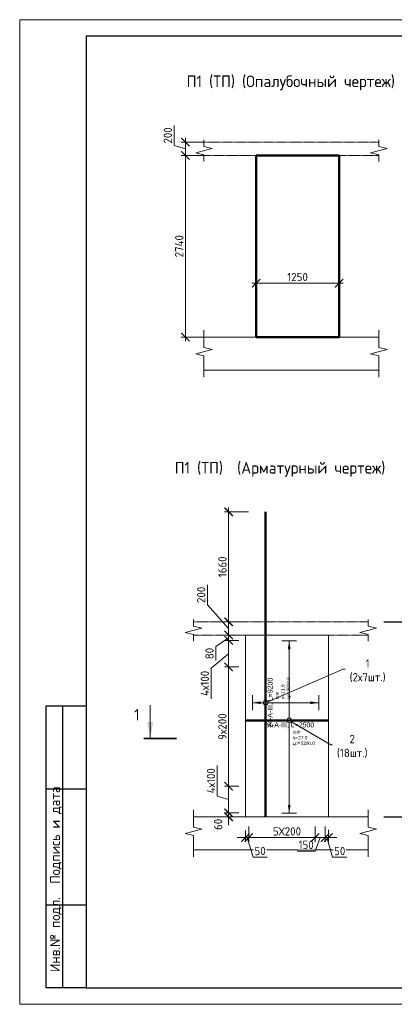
# Model space of a CAD drawing. Header units: millimetres. Extents: x 349531 to 1063351, y -131924 to 96186.
# Tile 107 of 228: x 636961 to 648254, y -117668 to -87968. Entities that reach past the tile are written whole.
import ezdxf
from ezdxf import colors
from ezdxf.entities.mleader import LeaderData, LeaderLine
from ezdxf.enums import TextEntityAlignment as Align
from ezdxf.math import Vec2, Vec3

# ---------------------------------------------------------------- set-up
doc = ezdxf.new("R2010")
doc.units = ezdxf.units.MM
doc.set_wipeout_variables(frame=1)
doc.linetypes.add('01 Штриховая _4 мм_', pattern=[6, 3.5, -2.5])
for name, color, linetype, lineweight in [('AF_Perekritie', 90, 'Continuous', 18), ('AF_Stena', 90, 'Continuous', 18), ('KR_Fundament', 253, 'Continuous', 18), ('АрмСтер', 2, 'Continuous', 50), ('Выноски', 20, 'Continuous', 20), ('подоснова', 151, 'Continuous', 5), ('РАЗМЕРЫ', 1, 'Continuous', 9), ('Текст', 7, 'Continuous', 25), ('ТОНКИЕ', 7, 'Continuous', 9)]:
    doc.layers.add(name, color=color, linetype=linetype, lineweight=lineweight)
doc.layers.add('АрмСтер_атрибуты', color=2, linetype='Continuous', lineweight=0, plot=False)
doc.layers.add('ТОЛСТЫЕ_ОСНОВНЫЕ', color=6, linetype='Continuous')
doc.styles.add('GOST-2.304_Type-B', font='GOST_Common.ttf')
doc.styles.get("Standard").update_dxf_attribs({"font": 'arial.ttf'})
doc.styles.add('style1', font='GOST_Common.ttf', dxfattribs={"height": 500})
doc.styles.add('Аннотативный', font='arial.ttf')
doc.dimstyles.new('мой 25', dxfattribs={"dimscale": 100, "dimtxt": 2.5, "dimasz": 2.5, "dimexe": 1.25, "dimexo": 0.625, "dimtad": 1, "dimdec": 0, "dimlfac": 0.5, "dimtxsty": 'GOST-2.304_Type-B', "dimblk": 'ARCHTICK', "dimcen": 2.5, "dimdle": 1.25, "dimaunit": 1, "dimadec": 1, "dimazin": 2, "dimtfac": 1, "dimtdec": 0, "dimtmove": 1, "dimatfit": 3, "dimfxl": 6, "dimfxlon": 1, "dimtfill": 1, "dimlwd": -1, "dimlwe": -1, "dimarcsym": 0})

# ---------------------------------------------------------------- blocks, each defined once
blk = doc.blocks.new('_None')
blk = doc.blocks.new('_ArchTick')
at = {"color": 0, "linetype": 'ByBlock', "const_width": 0.15}
blk.add_lwpolyline([(-0.5, -0.5), (0.5, 0.5)], dxfattribs=at)
blk = doc.blocks.new('*D494')
at = {"layer": 'DEFPOINTS', "color": 0, "transparency": 16777216}
for p in [(643261, -106132), (643729, -106132), (643729, -106532)]:
    blk.add_point(p, dxfattribs=at)
at = {"layer": 'РАЗМЕРЫ', "color": 0, "linetype": 'Continuous', "transparency": 16777216}
for p, q in [((642622, -105617), (642622, -105017)), ((643261, -106332), (642622, -105617)), ((643261, -106657), (643261, -106007)), ((643667, -106132), (643136, -106132)), ((643667, -106532), (643136, -106532))]:
    blk.add_line(p, q, dxfattribs=at)
at = {"layer": 'РАЗМЕРЫ', "color": 0, "transparency": 16777216, "xscale": 250, "yscale": 250, "zscale": 250}
for p, rotation in [((643261, -106132), 90), ((643261, -106532), 270)]:
    blk.add_blockref('_ArchTick', p, dxfattribs=dict(at, rotation=rotation))
at = {"layer": 'РАЗМЕРЫ', "color": 0, "transparency": 16777216, "insert": (642434, -105317), "char_height": 250, "attachment_point": 5, "rotation": 90, "style": 'GOST-2.304_Type-B', "bg_fill": 3, "box_fill_scale": 1.1, "bg_fill_color": 256, "bg_fill_true_color": 13158600, "bg_fill_transparency": 0}
blk.add_mtext('200', dxfattribs=at)
blk = doc.blocks.new('*D491')
at = {"layer": 'DEFPOINTS', "color": 0, "lineweight": 50, "transparency": 16777216}
for p in [(643261, -102812), (644376, -102812), (643729, -106132)]:
    blk.add_point(p, dxfattribs=at)
at = {"layer": 'РАЗМЕРЫ', "color": 0, "linetype": 'Continuous', "transparency": 16777216}
for p, q in [((643261, -106257), (643261, -102687)), ((643861, -102812), (643136, -102812)), ((643667, -106132), (643136, -106132))]:
    blk.add_line(p, q, dxfattribs=at)
at = {"layer": 'РАЗМЕРЫ', "color": 0, "transparency": 16777216, "xscale": 250, "yscale": 250, "zscale": 250}
for p, rotation in [((643261, -102812), 90), ((643261, -106132), 270)]:
    blk.add_blockref('_ArchTick', p, dxfattribs=dict(at, rotation=rotation))
at = {"layer": 'РАЗМЕРЫ', "color": 0, "transparency": 16777216, "insert": (643073, -104472), "char_height": 250, "attachment_point": 5, "rotation": 90, "style": 'GOST-2.304_Type-B', "bg_fill": 3, "box_fill_scale": 1.1, "bg_fill_color": 256, "bg_fill_true_color": 13158600, "bg_fill_transparency": 0}
blk.add_mtext('1660', dxfattribs=at)
blk = doc.blocks.new('*D495')
at = {"layer": 'DEFPOINTS', "color": 0, "lineweight": 50, "transparency": 16777216}
for p in [(644088, -94119), (646588, -94119), (646588, -95917)]:
    blk.add_point(p, dxfattribs=at)
at = {"layer": 'РАЗМЕРЫ', "color": 0, "linetype": 'Continuous', "transparency": 16777216}
for p, q in [((644088, -95317), (644088, -96042)), ((646588, -95317), (646588, -96042)), ((643963, -95917), (646713, -95917))]:
    blk.add_line(p, q, dxfattribs=at)
at = {"layer": 'РАЗМЕРЫ', "color": 0, "transparency": 16777216, "xscale": 250, "yscale": 250, "zscale": 250, "rotation": 180}
blk.add_blockref('_ArchTick', (644088, -95917), dxfattribs=at)
at = {"layer": 'РАЗМЕРЫ', "color": 0, "transparency": 16777216, "xscale": 250, "yscale": 250, "zscale": 250}
blk.add_blockref('_ArchTick', (646588, -95917), dxfattribs=at)
at = {"layer": 'РАЗМЕРЫ', "color": 0, "transparency": 16777216, "insert": (645338, -95730), "char_height": 250, "attachment_point": 5, "style": 'GOST-2.304_Type-B', "bg_fill": 3, "box_fill_scale": 1.1, "bg_fill_color": 256, "bg_fill_true_color": 13158600, "bg_fill_transparency": 0}
blk.add_mtext('1250', dxfattribs=at)
blk = doc.blocks.new('*D496')
at = {"layer": 'DEFPOINTS', "color": 0, "lineweight": 50, "transparency": 16777216}
for p in [(642877, -91662), (641958, -92062), (642877, -92062)]:
    blk.add_point(p, dxfattribs=at)
at = {"layer": 'РАЗМЕРЫ', "color": 0, "linetype": 'Continuous', "transparency": 16777216}
for p, q in [((641615, -91759), (641615, -91159)), ((641958, -91862), (641615, -91759)), ((642558, -91662), (641833, -91662)), ((641958, -91537), (641958, -92187)), ((642558, -92062), (641833, -92062))]:
    blk.add_line(p, q, dxfattribs=at)
at = {"layer": 'РАЗМЕРЫ', "color": 0, "transparency": 16777216, "xscale": 250, "yscale": 250, "zscale": 250}
for p, rotation in [((641958, -91662), 90), ((641958, -92062), 270)]:
    blk.add_blockref('_ArchTick', p, dxfattribs=dict(at, rotation=rotation))
at = {"layer": 'РАЗМЕРЫ', "color": 0, "transparency": 16777216, "insert": (641427, -91459), "char_height": 250, "attachment_point": 5, "rotation": 90, "style": 'GOST-2.304_Type-B', "bg_fill": 3, "box_fill_scale": 1.1, "bg_fill_color": 256, "bg_fill_true_color": 13158600, "bg_fill_transparency": 0}
blk.add_mtext('200', dxfattribs=at)
blk = doc.blocks.new('*D497')
at = {"layer": 'DEFPOINTS', "color": 0, "lineweight": 50, "transparency": 16777216}
for p in [(642877, -92062), (641958, -97542), (643436, -97542)]:
    blk.add_point(p, dxfattribs=at)
at = {"layer": 'РАЗМЕРЫ', "color": 0, "linetype": 'Continuous', "transparency": 16777216}
for p, q in [((642558, -92062), (641833, -92062)), ((641958, -91937), (641958, -97667)), ((642558, -97542), (641833, -97542))]:
    blk.add_line(p, q, dxfattribs=at)
at = {"layer": 'РАЗМЕРЫ', "color": 0, "transparency": 16777216, "xscale": 250, "yscale": 250, "zscale": 250}
for p, rotation in [((641958, -92062), 90), ((641958, -97542), 270)]:
    blk.add_blockref('_ArchTick', p, dxfattribs=dict(at, rotation=rotation))
at = {"layer": 'РАЗМЕРЫ', "color": 0, "transparency": 16777216, "insert": (641771, -94802), "char_height": 250, "attachment_point": 5, "rotation": 90, "style": 'GOST-2.304_Type-B', "bg_fill": 3, "box_fill_scale": 1.1, "bg_fill_color": 256, "bg_fill_true_color": 13158600, "bg_fill_transparency": 0}
blk.add_mtext('2740', dxfattribs=at)
blk = doc.blocks.new('*D520')
at = {"layer": 'DEFPOINTS', "color": 0, "lineweight": 50, "transparency": 16777216}
for p in [(643868, -112244), (645868, -112244), (643868, -112639)]:
    blk.add_point(p, dxfattribs=at)
at = {"layer": 'РАЗМЕРЫ', "color": 0, "linetype": 'Continuous', "transparency": 16777216}
for p, q in [((643868, -112307), (643868, -112764)), ((645868, -112307), (645868, -112764)), ((645993, -112639), (643743, -112639))]:
    blk.add_line(p, q, dxfattribs=at)
at = {"layer": 'РАЗМЕРЫ', "color": 0, "transparency": 16777216, "xscale": 250, "yscale": 250, "zscale": 250, "rotation": 180}
blk.add_blockref('_ArchTick', (643868, -112639), dxfattribs=at)
at = {"layer": 'РАЗМЕРЫ', "color": 0, "transparency": 16777216, "xscale": 250, "yscale": 250, "zscale": 250}
blk.add_blockref('_ArchTick', (645868, -112639), dxfattribs=at)
at = {"layer": 'РАЗМЕРЫ', "color": 0, "transparency": 16777216, "insert": (645018, -112452), "char_height": 250, "attachment_point": 5, "style": 'GOST-2.304_Type-B', "bg_fill": 3, "box_fill_scale": 1.1, "bg_fill_color": 256, "bg_fill_true_color": 13158600, "bg_fill_transparency": 0}
blk.add_mtext('5Х200', dxfattribs=at)
blk = doc.blocks.new('*D521')
at = {"layer": 'DEFPOINTS', "color": 0, "lineweight": 50, "transparency": 16777216}
for p in [(643768, -112012, 1440), (643868, -112448), (643768, -112639)]:
    blk.add_point(p, dxfattribs=at)
at = {"layer": 'РАЗМЕРЫ', "color": 0, "linetype": 'Continuous', "transparency": 16777216}
for p, q in [((643768, -112428), (643768, -112764)), ((643868, -112510), (643868, -112764)), ((643768, -112639), (643518, -112639)), ((643868, -112639), (643768, -112639)), ((643868, -112639), (643768, -112639)), ((643818, -112639), (643996, -113233)), ((643868, -112639), (644118, -112639)), ((643996, -113233), (644421, -113233))]:
    blk.add_line(p, q, dxfattribs=at)
at = {"layer": 'РАЗМЕРЫ', "color": 0, "transparency": 16777216, "insert": (644209, -113045), "char_height": 250, "attachment_point": 5, "style": 'GOST-2.304_Type-B', "bg_fill": 3, "box_fill_scale": 1.1, "bg_fill_color": 256, "bg_fill_true_color": 13158600, "bg_fill_transparency": 0}
blk.add_mtext('50', dxfattribs=at)
at = {"layer": 'РАЗМЕРЫ', "color": 0, "transparency": 16777216, "xscale": 250, "yscale": 250, "zscale": 250}
blk.add_blockref('_ArchTick', (643768, -112639), dxfattribs=at)
at = {"layer": 'РАЗМЕРЫ', "color": 0, "transparency": 16777216, "xscale": 250, "yscale": 250, "zscale": 250, "rotation": 180}
blk.add_blockref('_ArchTick', (643868, -112639), dxfattribs=at)
blk = doc.blocks.new('*D519')
at = {"layer": 'DEFPOINTS', "color": 0, "lineweight": 50, "transparency": 16777216}
for p in [(645868, -112244), (646168, -112244), (646168, -112639)]:
    blk.add_point(p, dxfattribs=at)
at = {"layer": 'РАЗМЕРЫ', "color": 0, "linetype": 'Continuous', "transparency": 16777216}
for p, q in [((645868, -112307), (645868, -112764)), ((646168, -112307), (646168, -112764)), ((645743, -112639), (646293, -112639)), ((646018, -112639), (645872, -113045)), ((645872, -113045), (645322, -113045))]:
    blk.add_line(p, q, dxfattribs=at)
at = {"layer": 'РАЗМЕРЫ', "color": 0, "transparency": 16777216, "xscale": 250, "yscale": 250, "zscale": 250}
blk.add_blockref('_ArchTick', (646168, -112639), dxfattribs=at)
at = {"layer": 'РАЗМЕРЫ', "color": 0, "transparency": 16777216, "insert": (645597, -112858), "char_height": 250, "attachment_point": 5, "style": 'GOST-2.304_Type-B', "bg_fill": 3, "box_fill_scale": 1.1, "bg_fill_color": 256, "bg_fill_true_color": 13158600, "bg_fill_transparency": 0}
blk.add_mtext('150', dxfattribs=at)
at = {"layer": 'РАЗМЕРЫ', "color": 0, "transparency": 16777216, "xscale": 250, "yscale": 250, "zscale": 250, "rotation": 180}
blk.add_blockref('_ArchTick', (645868, -112639), dxfattribs=at)
blk = doc.blocks.new('*D522')
at = {"layer": 'DEFPOINTS', "color": 0, "lineweight": 50, "transparency": 16777216}
for p in [(646168, -112244), (646268, -112344), (646268, -112639)]:
    blk.add_point(p, dxfattribs=at)
at = {"layer": 'РАЗМЕРЫ', "color": 0, "linetype": 'Continuous', "transparency": 16777216}
for p, q in [((646168, -112307), (646168, -112764)), ((646268, -112407), (646268, -112764)), ((646168, -112639), (645918, -112639)), ((646168, -112639), (646268, -112639)), ((646168, -112639), (646268, -112639)), ((646218, -112639), (646396, -113233)), ((646268, -112639), (646518, -112639)), ((646396, -113233), (646821, -113233))]:
    blk.add_line(p, q, dxfattribs=at)
at = {"layer": 'РАЗМЕРЫ', "color": 0, "transparency": 16777216, "insert": (646609, -113045), "char_height": 250, "attachment_point": 5, "style": 'GOST-2.304_Type-B', "bg_fill": 3, "box_fill_scale": 1.1, "bg_fill_color": 256, "bg_fill_true_color": 13158600, "bg_fill_transparency": 0}
blk.add_mtext('50', dxfattribs=at)
at = {"layer": 'РАЗМЕРЫ', "color": 0, "transparency": 16777216, "xscale": 250, "yscale": 250, "zscale": 250}
blk.add_blockref('_ArchTick', (646168, -112639), dxfattribs=at)
at = {"layer": 'РАЗМЕРЫ', "color": 0, "transparency": 16777216, "xscale": 250, "yscale": 250, "zscale": 250, "rotation": 180}
blk.add_blockref('_ArchTick', (646268, -112639), dxfattribs=at)
blk = doc.blocks.new('*U523')
at = {"layer": 'РАЗМЕРЫ'}
for p, q in [((112, 1200), (-112, 1200)), ((112, -1400), (-112, -1400))]:
    blk.add_line(p, q, dxfattribs=at)
at = {"layer": 'РАЗМЕРЫ', "ltscale": 15}
blk.add_line((0, -1400), (0, 1200), dxfattribs=at)
at = {"layer": 'РАЗМЕРЫ'}
for points in [[(0, 1200), (21, 1075), (-21, 1075)], [(0, -1400), (21, -1275), (-21, -1275)]]:
    blk.add_solid(points, dxfattribs=at)
at = {"layer": 'АрмСтер_атрибуты', "color": 215, "ltscale": 15, "style": 'Аннотативный'}
for s, p in [('шаг', (51, -194)), ('n=', (51, -285)), ('Lр=', (50, -368))]:
    blk.add_text(s, height=50, dxfattribs=at).set_placement(p)
at = {"layer": 'АрмСтер_атрибуты', "flags": 9}
for tag, p in [('МАССА', (-1034, -10)), ('ОБОЗНАЧЕНИЕ', (-1034, -124))]:
    blk.add_attdef(tag, p, '', height=75, dxfattribs=at)
at = {"layer": 'АрмСтер_атрибуты', "style": 'Аннотативный', "flags": 8}
blk.add_attdef('ПОЗ', (110, 30), '', height=75, dxfattribs=at)
at = {"layer": 'АрмСтер_атрибуты', "color": 215, "style": 'Аннотативный'}
for tag, p, flags in [('ШАГ', (191, -194), 10), ('КОЛ', (138, -285), 8), ('ШИРИНА', (173, -368), 8)]:
    blk.add_attdef(tag, p, '', height=50, dxfattribs=dict(at, flags=flags))
at = {"linetype": 'Continuous', "lineweight": 0}
blk.add_wipeout([(35, 0), (28, 21), (11, 33), (-11, 33), (-28, 21), (-35, 0), (-28, -21), (-11, -33), (11, -33), (28, -21)], dxfattribs=at)
at = {"color": 0, "linetype": 'ByBlock', "lineweight": -2, "ltscale": 100}
blk.add_line((-658, 0), (592, 0), dxfattribs=at)
at = {"layer": 'РАЗМЕРЫ'}
blk.add_circle((0, 0), 35, dxfattribs=at)
at = {"layer": 'АрмСтер_атрибуты', "style": 'Аннотативный', "flags": 8}
blk.add_attdef('НАИМЕНОВАНИЕ', text='', height=75, dxfattribs=at).set_placement((0, -29), align=Align.TOP_CENTER)
blk = doc.blocks.new('*U524')
at = {"layer": 'РАЗМЕРЫ'}
for p, q in [((112, 200), (-112, 200)), ((112, -800), (-112, -800))]:
    blk.add_line(p, q, dxfattribs=at)
at = {"layer": 'РАЗМЕРЫ', "ltscale": 15}
blk.add_line((0, -800), (0, 200), dxfattribs=at)
at = {"layer": 'РАЗМЕРЫ'}
for points in [[(0, 200), (21, 75), (-21, 75)], [(0, -800), (21, -675), (-21, -675)]]:
    blk.add_solid(points, dxfattribs=at)
at = {"layer": 'АрмСтер_атрибуты', "color": 215, "ltscale": 15, "style": 'Аннотативный'}
for s, p in [('шаг', (51, -194)), ('n=', (51, -285)), ('Lр=', (50, -368))]:
    blk.add_text(s, height=50, dxfattribs=at).set_placement(p)
at = {"layer": 'АрмСтер_атрибуты', "flags": 9}
for tag, p in [('МАССА', (-2096, -10)), ('ОБОЗНАЧЕНИЕ', (-2096, -124))]:
    blk.add_attdef(tag, p, '', height=75, dxfattribs=at)
at = {"layer": 'АрмСтер_атрибуты', "style": 'Аннотативный', "flags": 8}
blk.add_attdef('ПОЗ', (110, 30), '', height=75, dxfattribs=at)
at = {"layer": 'АрмСтер_атрибуты', "color": 215, "style": 'Аннотативный'}
for tag, p, flags in [('ШАГ', (191, -194), 10), ('КОЛ', (138, -285), 8), ('ШИРИНА', (173, -368), 8)]:
    blk.add_attdef(tag, p, '', height=50, dxfattribs=dict(at, flags=flags))
at = {"linetype": 'Continuous', "lineweight": 0}
blk.add_wipeout([(35, 0), (28, 21), (11, 33), (-11, 33), (-28, 21), (-35, 0), (-28, -21), (-11, -33), (11, -33), (28, -21)], dxfattribs=at)
at = {"color": 0, "linetype": 'ByBlock', "lineweight": -2, "ltscale": 100}
blk.add_line((-1720, 0), (2880, 0), dxfattribs=at)
at = {"layer": 'РАЗМЕРЫ'}
blk.add_circle((0, 0), 35, dxfattribs=at)
at = {"layer": 'АрмСтер_атрибуты', "style": 'Аннотативный', "flags": 8}
blk.add_attdef('НАИМЕНОВАНИЕ', text='', height=75, dxfattribs=at).set_placement((0, -29), align=Align.TOP_CENTER)
blk = doc.blocks.new('*D525')
at = {"layer": 'DEFPOINTS', "color": 0, "lineweight": 50, "transparency": 16777216}
for p in [(643261, -106532), (643398, -106532), (643626, -106692)]:
    blk.add_point(p, dxfattribs=at)
at = {"layer": 'РАЗМЕРЫ', "color": 0, "linetype": 'Continuous', "transparency": 16777216}
for p, q in [((643261, -106612), (642871, -106876)), ((643335, -106532), (643136, -106532)), ((643261, -106817), (643261, -106407)), ((642871, -106876), (642871, -107301)), ((643563, -106692), (643136, -106692))]:
    blk.add_line(p, q, dxfattribs=at)
at = {"layer": 'РАЗМЕРЫ', "color": 0, "transparency": 16777216, "xscale": 250, "yscale": 250, "zscale": 250}
for p, rotation in [((643261, -106532), 90), ((643261, -106692), 270)]:
    blk.add_blockref('_ArchTick', p, dxfattribs=dict(at, rotation=rotation))
at = {"layer": 'РАЗМЕРЫ', "color": 0, "transparency": 16777216, "insert": (642683, -107088), "char_height": 250, "attachment_point": 5, "rotation": 90, "style": 'GOST-2.304_Type-B', "bg_fill": 3, "box_fill_scale": 1.1, "bg_fill_color": 256, "bg_fill_true_color": 13158600, "bg_fill_transparency": 0}
blk.add_mtext('80', dxfattribs=at)
blk = doc.blocks.new('*D526')
at = {"layer": 'DEFPOINTS', "color": 0, "lineweight": 50, "transparency": 16777216}
for p in [(643626, -111092), (643261, -111892), (643626, -111892)]:
    blk.add_point(p, dxfattribs=at)
at = {"layer": 'РАЗМЕРЫ', "color": 0, "linetype": 'Continuous', "transparency": 16777216}
for p, q in [((642917, -111389), (642917, -110464)), ((643261, -110967), (643261, -112017)), ((643563, -111092), (643136, -111092)), ((643261, -111492), (642917, -111389)), ((643563, -111892), (643136, -111892))]:
    blk.add_line(p, q, dxfattribs=at)
at = {"layer": 'РАЗМЕРЫ', "color": 0, "transparency": 16777216, "xscale": 250, "yscale": 250, "zscale": 250}
for p, rotation in [((643261, -111092), 90), ((643261, -111892), 270)]:
    blk.add_blockref('_ArchTick', p, dxfattribs=dict(at, rotation=rotation))
at = {"layer": 'РАЗМЕРЫ', "color": 0, "transparency": 16777216, "insert": (642729, -110926), "char_height": 250, "attachment_point": 5, "rotation": 90, "style": 'GOST-2.304_Type-B', "bg_fill": 3, "box_fill_scale": 1.1, "bg_fill_color": 256, "bg_fill_true_color": 13158600, "bg_fill_transparency": 0}
blk.add_mtext('4х100', dxfattribs=at)
blk = doc.blocks.new('*D527')
at = {"layer": 'DEFPOINTS', "color": 0, "lineweight": 50, "transparency": 16777216}
for p in [(643261, -107492), (643626, -107492), (643626, -111092)]:
    blk.add_point(p, dxfattribs=at)
at = {"layer": 'РАЗМЕРЫ', "color": 0, "linetype": 'Continuous', "transparency": 16777216}
for p, q in [((643563, -107492), (643136, -107492)), ((643261, -111217), (643261, -107367)), ((643563, -111092), (643136, -111092))]:
    blk.add_line(p, q, dxfattribs=at)
at = {"layer": 'РАЗМЕРЫ', "color": 0, "transparency": 16777216, "xscale": 250, "yscale": 250, "zscale": 250}
for p, rotation in [((643261, -107492), 90), ((643261, -111092), 270)]:
    blk.add_blockref('_ArchTick', p, dxfattribs=dict(at, rotation=rotation))
at = {"layer": 'РАЗМЕРЫ', "color": 0, "transparency": 16777216, "insert": (643073, -109292), "char_height": 250, "attachment_point": 5, "rotation": 90, "style": 'GOST-2.304_Type-B', "bg_fill": 3, "box_fill_scale": 1.1, "bg_fill_color": 256, "bg_fill_true_color": 13158600, "bg_fill_transparency": 0}
blk.add_mtext('9х200', dxfattribs=at)
blk = doc.blocks.new('*D528')
at = {"layer": 'DEFPOINTS', "color": 0, "lineweight": 50, "transparency": 16777216}
for p in [(643626, -106692), (643261, -107492), (643524, -107492)]:
    blk.add_point(p, dxfattribs=at)
at = {"layer": 'РАЗМЕРЫ', "color": 0, "linetype": 'Continuous', "transparency": 16777216}
for p, q in [((643261, -106567), (643261, -107617)), ((643563, -106692), (643136, -106692)), ((643261, -107092), (642729, -107525)), ((643461, -107492), (643136, -107492)), ((642729, -107525), (642729, -108450))]:
    blk.add_line(p, q, dxfattribs=at)
at = {"layer": 'РАЗМЕРЫ', "color": 0, "transparency": 16777216, "xscale": 250, "yscale": 250, "zscale": 250}
for p, rotation in [((643261, -106692), 90), ((643261, -107492), 270)]:
    blk.add_blockref('_ArchTick', p, dxfattribs=dict(at, rotation=rotation))
at = {"layer": 'РАЗМЕРЫ', "color": 0, "transparency": 16777216, "insert": (642542, -107988), "char_height": 250, "attachment_point": 5, "rotation": 90, "style": 'GOST-2.304_Type-B', "bg_fill": 3, "box_fill_scale": 1.1, "bg_fill_color": 256, "bg_fill_true_color": 13158600, "bg_fill_transparency": 0}
blk.add_mtext('4х100', dxfattribs=at)
blk = doc.blocks.new('*D529')
at = {"layer": 'DEFPOINTS', "color": 0, "lineweight": 50, "transparency": 16777216}
for p in [(643626, -111892), (643261, -112012), (643381, -112012)]:
    blk.add_point(p, dxfattribs=at)
at = {"layer": 'РАЗМЕРЫ', "color": 0, "linetype": 'Continuous', "transparency": 16777216}
for p, q in [((643261, -111892), (643261, -111642)), ((643563, -111892), (643136, -111892)), ((643261, -111892), (643261, -112012)), ((643318, -112012), (643136, -112012)), ((643261, -112012), (643261, -112262))]:
    blk.add_line(p, q, dxfattribs=at)
at = {"layer": 'РАЗМЕРЫ', "color": 0, "transparency": 16777216, "insert": (642944, -112241), "char_height": 250, "attachment_point": 5, "rotation": 90, "style": 'GOST-2.304_Type-B', "bg_fill": 3, "box_fill_scale": 1.1, "bg_fill_color": 256, "bg_fill_true_color": 13158600, "bg_fill_transparency": 0}
blk.add_mtext('60', dxfattribs=at)
at = {"layer": 'РАЗМЕРЫ', "color": 0, "transparency": 16777216, "xscale": 250, "yscale": 250, "zscale": 250}
for p, rotation in [((643261, -111892), 270), ((643261, -112012), 90)]:
    blk.add_blockref('_ArchTick', p, dxfattribs=dict(at, rotation=rotation))
blk = doc.blocks.new('*U1380')
at = {"layer": 'ТОЛСТЫЕ_ОСНОВНЫЕ'}
for p, q in [((8, 5), (8, 90)), ((8, 90), (20, 90)), ((13, 5), (13, 90)), ((8, 65), (20, 65)), ((8, 30), (20, 30)), ((20, 5), (8, 5))]:
    blk.add_line(p, q, dxfattribs=at)
at = {"layer": 'ТОЛСТЫЕ_ОСНОВНЫЕ', "color": 6}
blk.add_lwpolyline([(20, 5), (415, 5), (415, 292), (20, 292)], close=True, dxfattribs=at)
at = {"layer": 'ТОНКИЕ'}
blk.add_lwpolyline([(0, 0), (420, 0), (420, 297), (0, 297)], close=True, dxfattribs=at)
at = {"layer": 'Текст', "style": 'style1'}
for s, p in [('Подпись и дата', (10.89, 51.06)), ('Инв.№ подл.', (10.89, 21.06))]:
    blk.add_text(s, height=3, rotation=90, dxfattribs=at).set_placement(p, align=Align.MIDDLE)
blk.add_text('Формат А3', height=2.5, dxfattribs=at).set_placement((375.57, 1.2))

msp = doc.modelspace()

# ---------------------------------------------------------------- hatches: boundary and pattern name
at = {"layer": 'Выноски'}
msp.add_hatch(color=256, dxfattribs=at).paths.add_polyline_path([(640897.2, -109649.9), (640985.4, -109149.9), (640809, -109149.9)], flags=0)

# ---------------------------------------------------------------- linework, layer by layer
for points in [[(647942.5, -106131.9), (648777, -106131.9)], [(647942.5, -112011.9), (648777, -112011.9)]]:
    msp.add_lwpolyline(points)
at = {"layer": 'AF_Perekritie', "linetype": '01 Штриховая _4 мм_', "lineweight": 9}
for p, q in [((647707.7, -91662.5), (642516.9, -91662.5)), ((647707.8, -91662.5), (647789.2, -91662.5)), ((642516.9, -92062.5), (647707.7, -92062.5)), ((647789.2, -92062.5), (647707.8, -92062.5)), ((647388.1, -106131.9), (647469.5, -106131.9)), ((647469.5, -106531.9), (647388.1, -106531.9))]:
    msp.add_line(p, q, dxfattribs=at)
at = {"layer": 'AF_Stena', "lineweight": 50}
for p, q in [((646587.7, -92062.5), (644087.7, -92062.5)), ((644087.7, -92062.5), (644087.7, -97542.5)), ((646587.7, -97542.5), (646587.7, -92062.5)), ((644087.7, -97542.5), (646587.7, -97542.5))]:
    msp.add_line(p, q, dxfattribs=at)
at = {"layer": 'AF_Stena', "lineweight": 20}
msp.add_line((646268, -112011.9), (646268, -106531.9), dxfattribs=at)
for points in [[(642516.9, -91737.5), (642516.9, -91587.5)], [(642516.9, -91737.5), (642516.9, -91792.5)], [(647789.2, -91737.5), (647789.2, -91587.5)], [(647789.2, -91737.5), (647789.2, -91792.5)], [(642766.9, -91855), (642266.9, -91980)], [(642266.9, -91980), (642516.9, -92042.5)], [(642516.9, -91792.5), (642766.9, -91855)], [(642516.9, -92042.5), (642516.9, -92097.5)], [(648039.2, -91855), (647539.2, -91980)], [(647539.2, -91980), (647789.2, -92042.5)], [(647789.2, -91792.5), (648039.2, -91855)], [(647789.2, -92042.5), (647789.2, -92097.5)], [(642516.9, -92097.5), (642516.9, -92247.5)], [(647789.2, -92097.5), (647789.2, -92247.5)], [(642516.9, -97802.1), (642516.9, -97330.3)], [(647789.2, -97802.1), (647789.2, -97330.3)], [(642766.9, -97919.6), (642266.9, -98044.6)], [(642516.9, -97802.1), (642516.9, -97857.1)], [(642516.9, -97857.1), (642766.9, -97919.6)], [(648039.2, -97919.6), (647539.2, -98044.6)], [(647789.2, -97802.1), (647789.2, -97857.1)], [(647789.2, -97857.1), (648039.2, -97919.6)], [(642266.9, -98044.6), (642516.9, -98107.1)], [(642516.9, -98107.1), (642516.9, -98162.1)], [(642516.9, -98162.1), (642516.9, -98747.8)], [(647539.2, -98044.6), (647789.2, -98107.1)], [(647789.2, -98107.1), (647789.2, -98162.1)], [(647789.2, -98162.1), (647789.2, -98747.8)], [(647719.5, -106324.4), (647219.5, -106449.4)], [(647469.5, -106206.9), (647469.5, -106056.9)], [(647469.5, -106206.9), (647469.5, -106261.9)], [(647469.5, -106261.9), (647719.5, -106324.4)], [(647219.5, -106449.4), (647469.5, -106511.9)], [(647469.5, -106511.9), (647469.5, -106566.9)], [(647469.5, -106566.9), (647469.5, -106716.9)], [(642197.2, -112271.6), (642197.2, -111799.7)], [(647469.5, -112271.6), (647469.5, -111799.7)], [(642447.2, -112389.1), (641947.2, -112514.1)], [(641947.2, -112514.1), (642197.2, -112576.6)], [(642197.2, -112271.6), (642197.2, -112326.6)], [(642197.2, -112326.6), (642447.2, -112389.1)], [(647719.5, -112389.1), (647219.5, -112514.1)], [(647219.5, -112514.1), (647469.5, -112576.6)], [(647469.5, -112271.6), (647469.5, -112326.6)], [(647469.5, -112326.6), (647719.5, -112389.1)], [(642197.2, -112576.6), (642197.2, -112631.6)], [(642197.2, -112631.6), (642197.2, -113217.3)], [(647469.5, -112576.6), (647469.5, -112631.6)], [(647469.5, -112631.6), (647469.5, -113217.3)]]:
    msp.add_lwpolyline(points, dxfattribs=at)
at = {"layer": 'KR_Fundament', "lineweight": 9}
for p, q in [((647789.2, -97542.5), (642516.9, -97542.5)), ((642516.9, -98542.5), (647789.2, -98542.5)), ((647469.5, -112011.9), (642197.2, -112011.9)), ((642197.2, -113011.9), (647469.5, -113011.9))]:
    msp.add_line(p, q, dxfattribs=at)
at = {"layer": 'АрмСтер', "ltscale": 15}
msp.add_line((644375.8, -112011.9), (644375.8, -102811.9), dxfattribs=at)
at = {"layer": 'Выноски'}
msp.add_line((640894.1, -109649.9), (640894.1, -108649.9), dxfattribs=at)
msp.add_lwpolyline([(641697.2, -109649.9, 50, 50, 0), (640697.2, -109649.9, 50, 50, 0)], format="xyseb", dxfattribs=at)

# ---------------------------------------------------------------- texts
at = {"layer": 'Выноски', "style": 'GOST-2.304_Type-B'}
msp.add_text('1', height=350, dxfattribs=at).set_placement((640413.2, -109107.2))
at = {"layer": 'РАЗМЕРЫ', "char_height": 350, "attachment_point": 5, "style": 'GOST-2.304_Type-B'}
for s, width, insert in [('П1 (ТП) (Опалубочный чертеж)', 9816.088, (645134.6, -89874.1)), ('П1 (ТП)  (Арматурный чертеж)', 10326.693, (644808.8, -101532.9))]:
    msp.add_mtext_dynamic_manual_height_columns(s, width=width, gutter_width=625, heights=[0], dxfattribs=dict(at, insert=insert))

# ---------------------------------------------------------------- dimensions: what is measured, and where the dimension line sits
at = {"layer": 'РАЗМЕРЫ'}
dim = msp.add_linear_dim(base=(643260.5, -106131.9), p1=(643729.2, -106531.9), p2=(643729.2, -106131.9), angle=90, dimstyle='мой 25', dxfattribs=at)
dim.commit()
dim.dimension.update_dxf_attribs({"geometry": '*D494', "text_midpoint": (642622, -105554.7), "dimtype": 160})
dim = msp.add_linear_dim(base=(643868, -112639.1, -1440), p1=(645868, -112244.4, -1440), p2=(643868, -112244.4, -1440), angle=180, text='5Х200', dimstyle='мой 25', dxfattribs=at)
dim.commit()
dim.dimension.update_dxf_attribs({"geometry": '*D520', "text_midpoint": (645018, -112639.1, -1440), "dimtype": 160})

# ---------------------------------------------------------------- leaders
at = {"layer": 'подоснова'}
ml = msp.add_multileader_mtext('Standard', dxfattribs=at)
ml.set_content('1 (2х7шт.)', color=256, style='GOST-2.304_Type-B')
ml.set_leader_properties(color=256, linetype='ByLayer', lineweight=15)
ml.set_arrow_properties(name='NONE')
ml.build(insert=Vec2(0, 0))
ml.multileader.update_dxf_attribs({"text_left_attachment_type": 6, "text_right_attachment_type": 6, "dogleg_length": 10, "arrow_head_size": 18})
ctx = ml.context
ctx.base_point, ctx.char_height, ctx.arrow_head_size, ctx.landing_gap_size, ctx.plane_origin = Vec3(646725.5, -107558.8), 250, 18, 20, Vec3(643971.9, -106256.3)
ctx.left_attachment, ctx.right_attachment, ctx.text_align_type = 6, 6, 1
notes = []
notes.append((ctx, [(0, (1, 1, 0), (646715.5, -107558.8), (1, 0), 10, [(0, [(644375.8, -108571.9)], 0, [])])]))
ctx.mtext.insert, ctx.mtext.width, ctx.mtext.alignment, ctx.mtext.flow_direction = Vec3(647450.8, -107258.8), 22.898, 2, 5
ml = msp.add_multileader_mtext('Standard', dxfattribs=at)
ml.set_content('2 (18шт.)', color=256, style='GOST-2.304_Type-B')
ml.set_leader_properties(color=256, linetype='ByLayer', lineweight=15)
ml.set_arrow_properties(name='NONE')
ml.build(insert=Vec2(0, 0))
ml.multileader.update_dxf_attribs({"text_left_attachment_type": 6, "text_right_attachment_type": 6, "dogleg_length": 10, "arrow_head_size": 18})
ctx = ml.context
ctx.base_point, ctx.char_height, ctx.arrow_head_size, ctx.landing_gap_size, ctx.plane_origin = Vec3(646348.7, -109843.3), 250, 18, 20, Vec3(644245.8, -109297.3)
ctx.left_attachment, ctx.right_attachment, ctx.text_align_type = 6, 6, 1
notes.append((ctx, [(0, (1, 1, 0), (646338.7, -109843.3), (1, 0), 10, [(0, [(645086.4, -109106.3)], 0, [])])]))
ctx.mtext.insert, ctx.mtext.width, ctx.mtext.alignment, ctx.mtext.flow_direction = Vec3(646986.5, -109543.3), 22.898, 2, 5
for ctx, leaders in notes:
    for number, flags, end, landing, length, lines in leaders:
        leader = LeaderData()
        leader.index, (leader.has_last_leader_line, leader.has_dogleg_vector, leader.attachment_direction) = number, flags
        leader.last_leader_point, leader.dogleg_vector, leader.dogleg_length = Vec3(end), Vec3(landing), length
        for number, points, colour, breaks in lines:
            line = LeaderLine()
            line.index, line.vertices, line.color, line.breaks = number, Vec3.list(points), colors.encode_raw_color(colour), breaks
            leader.lines.append(line)
        ctx.leaders.append(leader)

# ---------------------------------------------------------------- next in the draw order: linework, layer by layer
at = {"layer": 'AF_Perekritie', "linetype": '01 Штриховая _4 мм_', "lineweight": 9}
msp.add_line((642197.2, -106531.9), (647388, -106531.9), dxfattribs=at)
at = {"layer": 'AF_Stena', "lineweight": 20}
for p, q in [((646268, -106531.9), (643768, -106531.9)), ((643768, -106531.9), (643768, -112011.9))]:
    msp.add_line(p, q, dxfattribs=at)
for points in [[(642447.2, -106324.4), (641947.2, -106449.4)], [(642197.2, -106206.9), (642197.2, -106056.9)], [(642197.2, -106206.9), (642197.2, -106261.9)], [(642197.2, -106261.9), (642447.2, -106324.4)], [(641947.2, -106449.4), (642197.2, -106511.9)], [(642197.2, -106511.9), (642197.2, -106566.9)], [(642197.2, -106566.9), (642197.2, -106716.9)]]:
    msp.add_lwpolyline(points, dxfattribs=at)

# ---------------------------------------------------------------- next in the draw order: dimensions: what is measured, and where the dimension line sits
at = {"layer": 'РАЗМЕРЫ'}
for base, p1, p2, picture, middle in [((641958.4, -92062.5), (642877.4, -91662.5), (642877.4, -92062.5), '*D496', (641427.1, -91696.8)), ((643260.5, -102811.9), (643729.2, -106131.9), (644375.8, -102811.9), '*D491', (643073, -104471.9))]:
    dim = msp.add_linear_dim(base=base, p1=p1, p2=p2, angle=90, dimstyle='мой 25', dxfattribs=at)
    dim.commit()
    dim.dimension.update_dxf_attribs({"geometry": picture, "text_midpoint": middle})
dim = msp.add_linear_dim(base=(646587.7, -95917.2), p1=(644087.7, -94119.2), p2=(646587.7, -94119.2), dimstyle='мой 25', dxfattribs=at)
dim.commit()
dim.dimension.update_dxf_attribs({"geometry": '*D495', "text_midpoint": (645337.7, -95729.7)})
dim = msp.add_linear_dim(base=(646168, -112639.1, -1440), p1=(645868, -112244.4, -1440), p2=(646168, -112244.4, -1440), angle=180, dimstyle='мой 25', dxfattribs=at)
dim.commit()
dim.dimension.update_dxf_attribs({"geometry": '*D519', "text_midpoint": (645809.5, -113045.4, -1440), "dimtype": 160})

# ---------------------------------------------------------------- next in the draw order: linework, layer by layer
at = {"layer": 'AF_Perekritie', "linetype": '01 Штриховая _4 мм_', "lineweight": 9}
msp.add_line((647388, -106131.9), (642197.2, -106131.9), dxfattribs=at)

# ---------------------------------------------------------------- next in the draw order: dimensions: what is measured, and where the dimension line sits
at = {"layer": 'РАЗМЕРЫ'}
for base, p1, p2, angle, picture, middle in [((641958.4, -97542.5), (642877.4, -92062.5), (643436, -97542.5), 90, '*D497', (641770.9, -94802.5)), ((646268, -112639.1, -1440), (646168, -112244.4, -1440), (646268, -112344.4, -1440), 180, '*D522', (646458.6, -113045.4, -1440))]:
    dim = msp.add_linear_dim(base=base, p1=p1, p2=p2, angle=angle, dimstyle='мой 25', dxfattribs=at)
    dim.commit()
    dim.dimension.update_dxf_attribs({"geometry": picture, "text_midpoint": middle})
dim = msp.add_linear_dim(base=(643768, -112639.1, -1440), p1=(643868, -112447.8, -1440), p2=(643768, -112011.9), dimstyle='мой 25', dxfattribs=at)
dim.commit()
dim.dimension.update_dxf_attribs({"geometry": '*D521', "text_midpoint": (644058.6, -113045.4, -1440)})

# ---------------------------------------------------------------- next in the draw order: block references
at = {"layer": 'АрмСтер', "ltscale": 15}
ref = msp.add_blockref('*U523', (645086.4, -109106.3), dxfattribs=dict(at, xscale=2, yscale=2, zscale=2))
ref.add_attrib('НАИМЕНОВАНИЕ', '24-A-III, L=2500', dxfattribs={"layer": 'АрмСтер_атрибуты', "height": 150, "style": 'Аннотативный', "flags": 8}).set_placement((645086.4, -109165), align=Align.TOP_CENTER)
ref.add_attrib('КОЛ', '27.0', (645362.5, -109676.6), dxfattribs={"layer": 'АрмСтер_атрибуты', "color": 215, "height": 100, "style": 'Аннотативный', "flags": 8})
ref.add_attrib('ШИРИНА', '5200.0', (645432.2, -109841.9), dxfattribs={"layer": 'АрмСтер_атрибуты', "color": 215, "height": 100, "style": 'Аннотативный', "flags": 8})

# ---------------------------------------------------------------- next in the draw order: block references
ref = msp.add_blockref('*U524', (644375.8, -108571.9), dxfattribs=dict(at, xscale=2, yscale=2, zscale=2, rotation=90))
ref.add_attrib('НАИМЕНОВАНИЕ', '24-A-III, L=9200', dxfattribs={"layer": 'АрмСтер_атрибуты', "height": 150, "rotation": 90, "style": 'Аннотативный', "flags": 8}).set_placement((644434.5, -108571.9), align=Align.TOP_CENTER)
ref.add_attrib('КОЛ', '11.0', (644946.1, -108295.8), dxfattribs={"layer": 'АрмСтер_атрибуты', "color": 215, "height": 100, "rotation": 90, "style": 'Аннотативный', "flags": 8})
ref.add_attrib('ШИРИНА', '2000.0', (645111.4, -108226.2), dxfattribs={"layer": 'АрмСтер_атрибуты', "color": 215, "height": 100, "rotation": 90, "style": 'Аннотативный', "flags": 8})

# ---------------------------------------------------------------- next in the draw order: dimensions: what is measured, and where the dimension line sits
at = {"layer": 'РАЗМЕРЫ'}
dim = msp.add_linear_dim(base=(643260.5, -106531.9), p1=(643625.8, -106691.9), p2=(643397.7, -106531.9), angle=90, dimstyle='мой 25', dxfattribs=at)
dim.commit()
dim.dimension.update_dxf_attribs({"geometry": '*D525', "text_midpoint": (642870.7, -106938.2), "dimtype": 160})
dim = msp.add_linear_dim(base=(643260.5, -111891.9), p1=(643625.8, -111091.9), p2=(643625.8, -111891.9), angle=90, text='4х100', dimstyle='мой 25', dxfattribs=at)
dim.commit()
dim.dimension.update_dxf_attribs({"geometry": '*D526', "text_midpoint": (642729.3, -111326.3)})

# ---------------------------------------------------------------- next in the draw order: dimensions: what is measured, and where the dimension line sits
dim = msp.add_linear_dim(base=(643260.5, -107491.9), p1=(643625.8, -111091.9), p2=(643625.8, -107491.9), angle=90, text='9х200', dimstyle='мой 25', dxfattribs=at)
dim.commit()
dim.dimension.update_dxf_attribs({"geometry": '*D527', "text_midpoint": (643073, -109291.9)})
dim = msp.add_linear_dim(base=(643260.5, -112011.9), p1=(643625.8, -111891.9), p2=(643380.5, -112011.9), angle=90, dimstyle='мой 25', dxfattribs=at)
dim.commit()
dim.dimension.update_dxf_attribs({"geometry": '*D529', "text_midpoint": (643131.3, -112240.8), "dimtype": 160})

# ---------------------------------------------------------------- next in the draw order: dimensions: what is measured, and where the dimension line sits
dim = msp.add_linear_dim(base=(643260.5, -107491.9), p1=(643625.8, -106691.9), p2=(643523.7, -107491.9), angle=90, text='4х100', dimstyle='мой 25', dxfattribs=at)
dim.commit()
dim.dimension.update_dxf_attribs({"geometry": '*D528', "text_midpoint": (642729.3, -107587.7), "dimtype": 160})

# ---------------------------------------------------------------- next in the draw order: block references
at = {"xscale": 100, "yscale": 100, "zscale": 100}
msp.add_blockref('*U1380', (636961.4, -117668.3), dxfattribs=at)

doc.saveas('drawing.dxf')
